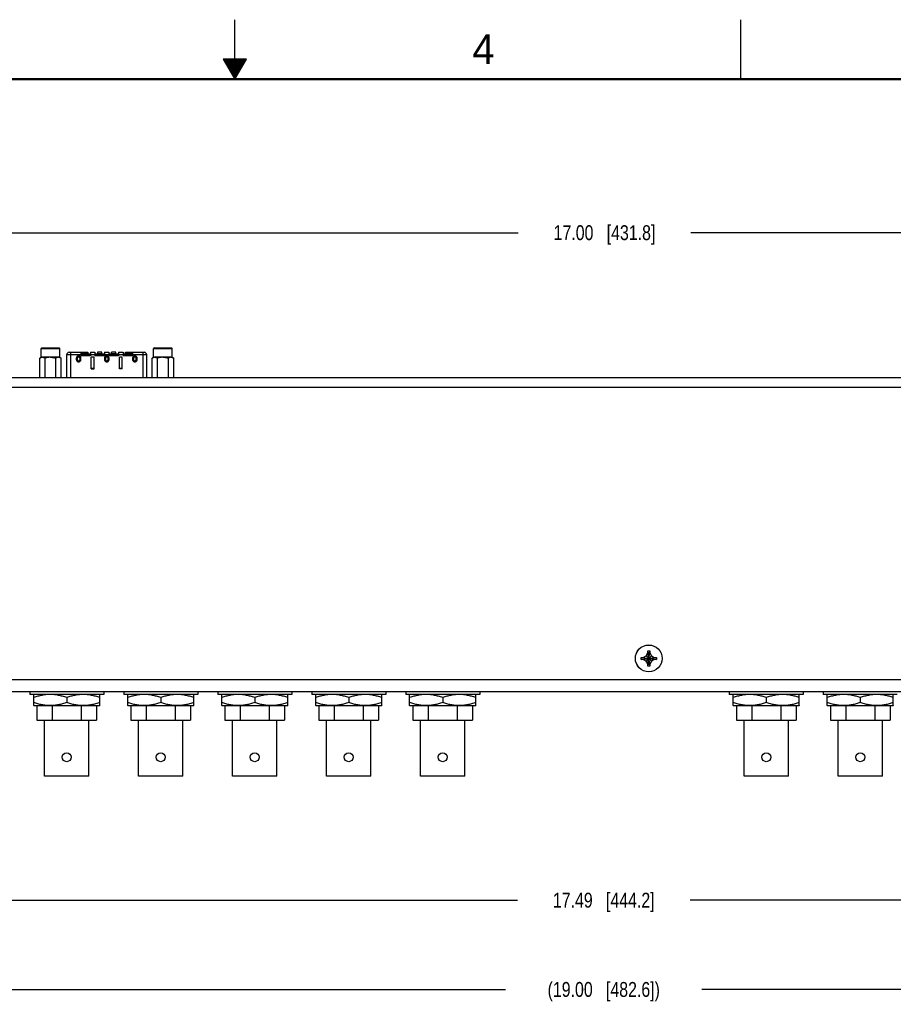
# Model space of a CAD drawing. Header units: inches. Extents: x 0 to 34, y 0 to 22.
# Tile 20 of 38: x 15.2 to 22.5, y 13.7 to 22. Entities that reach past the tile are written whole.
import ezdxf

# ---------------------------------------------------------------- set-up
doc = ezdxf.new("R2010")
doc.units = ezdxf.units.IN
doc.header["$LTSCALE"] = 1.87
doc.header["$MEASUREMENT"] = 0
doc.layers.get('0').update_dxf_attribs({"linetype": 'CONTINUOUS'})
doc.layers.add('02___PRT_ALL_AXES', color=7, linetype='CONTINUOUS')
doc.layers.add('DIMENSIONS', color=7, linetype='CONTINUOUS')
doc.styles.get("Standard").update_dxf_attribs({"font": 'txt', "width": 0.8})
doc.styles.add('TEXTSTYLE_2', font='txt')
doc.dimstyles.new('DIMSTYLE_1', dxfattribs={"dimtxt": 0.125, "dimasz": 0.18, "dimexe": 0.125, "dimexo": 0.0625, "dimgap": 0.0625, "dimtad": 0, "dimtih": 1, "dimtoh": 1, "dimzin": 4, "dimdsep": 46, "dimtxsty": 'STANDARD', "dimblk": '_FILLED', "dimblk1": '_FILLED', "dimblk2": '_FILLED', "dimcen": 0.09, "dimadec": 0, "dimazin": 0, "dimtp": 0.001, "dimtm": 0.001, "dimtfac": 1, "dimtofl": 0, "dimtmove": 0, "dimatfit": 3, "dimldrblk": '_FILLED', "dimfxl": 1, "dimtolj": 1, "dimtzin": 4, "dimarcsym": 0})

# ---------------------------------------------------------------- blocks, each defined once
blk = doc.blocks.new('_FILLED')
at = {"color": 0, "linetype": 'BYBLOCK'}
blk.add_solid([(0, 0), (-1, 0.174), (-1, -0.174)], dxfattribs=at)
blk = doc.blocks.new('*D12')
at = {"layer": 'DIMENSIONS', "color": 2, "linetype": 'CONTINUOUS'}
for p, q in [((11.6073, 18.9766), (11.6073, 20.3357)), ((28.6073, 18.9766), (28.6073, 20.3357)), ((11.6073, 20.2107), (19.3823, 20.2107)), ((28.6073, 20.2107), (20.8323, 20.2107))]:
    blk.add_line(p, q, dxfattribs=at)
at = {"layer": 'DIMENSIONS', "color": 2, "linetype": 'CONTINUOUS', "xscale": 0.18, "yscale": 0.18, "zscale": 0.18, "rotation": 180}
blk.add_blockref('_FILLED', (11.6073, 20.2107), dxfattribs=at)
at = {"layer": 'DIMENSIONS', "color": 2, "linetype": 'CONTINUOUS', "xscale": 0.18, "yscale": 0.18, "zscale": 0.18}
blk.add_blockref('_FILLED', (28.6073, 20.2107), dxfattribs=at)
at = {"layer": 'DIMENSIONS', "color": 2, "linetype": 'CONTINUOUS', "insert": (20.1073, 20.2732), "char_height": 0.125, "width": 1.325, "attachment_point": 2, "line_spacing_factor": 0.9}
blk.add_mtext('17.00{\\Ftxt.shx;\\W1.000000;\\H0.125000; }[431.8]', dxfattribs=at)
blk = doc.blocks.new('*D13')
at = {"layer": 'DIMENSIONS', "color": 2, "linetype": 'CONTINUOUS'}
for p, q in [((10.6012, 16.2904), (10.6012, 13.7279)), ((29.6012, 16.2904), (29.6012, 13.7279)), ((10.6012, 13.8529), (19.2762, 13.8529)), ((29.6012, 13.8529), (20.9262, 13.8529))]:
    blk.add_line(p, q, dxfattribs=at)
at = {"layer": 'DIMENSIONS', "color": 2, "linetype": 'CONTINUOUS', "xscale": 0.18, "yscale": 0.18, "zscale": 0.18, "rotation": 180}
blk.add_blockref('_FILLED', (10.6012, 13.8529), dxfattribs=at)
at = {"layer": 'DIMENSIONS', "color": 2, "linetype": 'CONTINUOUS', "xscale": 0.18, "yscale": 0.18, "zscale": 0.18}
blk.add_blockref('_FILLED', (29.6012, 13.8529), dxfattribs=at)
at = {"layer": 'DIMENSIONS', "color": 2, "linetype": 'CONTINUOUS', "insert": (20.1012, 13.9154), "char_height": 0.125, "width": 1.525, "attachment_point": 2, "line_spacing_factor": 0.9}
blk.add_mtext('(19.00{\\Ftxt.shx;\\W1.000000;\\H0.125000; }[482.6])', dxfattribs=at)
blk = doc.blocks.new('*D14')
at = {"layer": 'DIMENSIONS', "color": 2, "linetype": 'CONTINUOUS'}
for p, q in [((11.3562, 15.3684), (11.3562, 14.4779)), ((28.8462, 15.3684), (28.8462, 14.4779)), ((11.3562, 14.6029), (19.3762, 14.6029)), ((28.8462, 14.6029), (20.8262, 14.6029))]:
    blk.add_line(p, q, dxfattribs=at)
at = {"layer": 'DIMENSIONS', "color": 2, "linetype": 'CONTINUOUS', "xscale": 0.18, "yscale": 0.18, "zscale": 0.18, "rotation": 180}
blk.add_blockref('_FILLED', (11.3562, 14.6029), dxfattribs=at)
at = {"layer": 'DIMENSIONS', "color": 2, "linetype": 'CONTINUOUS', "xscale": 0.18, "yscale": 0.18, "zscale": 0.18}
blk.add_blockref('_FILLED', (28.8462, 14.6029), dxfattribs=at)
at = {"layer": 'DIMENSIONS', "color": 2, "linetype": 'CONTINUOUS', "insert": (20.1012, 14.6654), "char_height": 0.125, "width": 1.325, "attachment_point": 2, "line_spacing_factor": 0.9}
blk.add_mtext('17.49{\\Ftxt.shx;\\W1.000000;\\H0.125000; }[444.2]', dxfattribs=at)

msp = doc.modelspace()

# ---------------------------------------------------------------- linework, layer by layer
at = {"color": 2, "linetype": 'CONTINUOUS'}
for p, q in [((17, 21.5), (17, 22)), ((21.25, 22), (21.25, 21.5)), ((16.902, 21.6697), (17, 21.5)), ((17.098, 21.6697), (16.902, 21.6697)), ((16.9076, 21.66), (17.0924, 21.66)), ((16.9134, 21.65), (17.0866, 21.65)), ((16.9192, 21.64), (17.0808, 21.64)), ((16.925, 21.63), (17.0751, 21.63)), ((16.9307, 21.62), (17.0693, 21.62)), ((16.9365, 21.61), (17.0635, 21.61)), ((16.9423, 21.6), (17.0578, 21.6)), ((17, 21.5), (17.098, 21.6697)), ((16.9481, 21.59), (17.052, 21.59)), ((16.9538, 21.58), (17.0462, 21.58)), ((16.9596, 21.57), (17.0404, 21.57)), ((16.9654, 21.56), (17.0347, 21.56)), ((16.9712, 21.55), (17.0289, 21.55)), ((16.9769, 21.54), (17.0231, 21.54)), ((16.9827, 21.53), (17.0173, 21.53)), ((16.9885, 21.52), (17.0116, 21.52)), ((16.9942, 21.51), (17.0058, 21.51))]:
    msp.add_line(p, q, dxfattribs=at)
at = {"color": 7, "linetype": 'CONTINUOUS'}
for p, q in [((15.3792, 19.2439), (15.3732, 19.2379)), ((15.3732, 19.1639), (15.3732, 19.2379)), ((15.3732, 19.2379), (15.5302, 19.2379)), ((15.3792, 19.2439), (15.5242, 19.2439)), ((15.5242, 19.2439), (15.5302, 19.2379)), ((15.5302, 19.1639), (15.5302, 19.2379)), ((15.6082, 19.2055), (15.7657, 19.2055)), ((15.6201, 19.2055), (15.6201, 18.9929)), ((15.7067, 19.2055), (15.7067, 19.1769)), ((15.7657, 19.1937), (15.7067, 19.1937)), ((15.7067, 19.1917), (15.7874, 19.1917)), ((15.7175, 19.1917), (15.7175, 19.1799)), ((15.7657, 19.2055), (15.7657, 19.1917)), ((15.7765, 19.1917), (15.7765, 19.1799)), ((15.7874, 19.2055), (15.7874, 19.1769)), ((15.7874, 19.2055), (15.8248, 19.2055)), ((15.8248, 19.2055), (15.8248, 19.1769)), ((15.8248, 19.1917), (15.9055, 19.1917)), ((15.8356, 19.1917), (15.8356, 19.1799)), ((15.8464, 19.2055), (15.8464, 19.1917)), ((15.8838, 19.2055), (15.8464, 19.2055)), ((15.8838, 19.1937), (15.8464, 19.1937)), ((15.8838, 19.1917), (15.8838, 19.2055)), ((15.8947, 19.1917), (15.8947, 19.1799)), ((15.9055, 19.2055), (15.9055, 19.1769)), ((15.9055, 19.2055), (15.9429, 19.2055)), ((15.9429, 19.2055), (15.9429, 19.1769)), ((15.9429, 19.1917), (16.0236, 19.1917)), ((15.9537, 19.1917), (15.9537, 19.1799)), ((15.9645, 19.1917), (15.9645, 19.2055)), ((16.0019, 19.2055), (15.9645, 19.2055)), ((16.0019, 19.1937), (15.9645, 19.1937)), ((16.0019, 19.1917), (16.0019, 19.2055)), ((16.0128, 19.1917), (16.0128, 19.1799)), ((16.0236, 19.2055), (16.0236, 19.1769)), ((16.0236, 19.2055), (16.061, 19.2055)), ((16.061, 19.2055), (16.061, 19.1769)), ((16.061, 19.1917), (16.1417, 19.1917)), ((16.0718, 19.1917), (16.0718, 19.1799)), ((16.0826, 19.1917), (16.0826, 19.2055)), ((16.0826, 19.2055), (16.2401, 19.2055)), ((16.1417, 19.1937), (16.0826, 19.1937)), ((16.1309, 19.1917), (16.1309, 19.1799)), ((16.1417, 19.2055), (16.1417, 19.1769)), ((16.2283, 19.2055), (16.2283, 18.9929)), ((16.3241, 19.2439), (16.3181, 19.2379)), ((16.3181, 19.1639), (16.3181, 19.2379)), ((16.3181, 19.2379), (16.4751, 19.2379)), ((16.3241, 19.2439), (16.4691, 19.2439)), ((16.4691, 19.2439), (16.4751, 19.2379)), ((16.4751, 19.1639), (16.4751, 19.2379)), ((15.5886, 18.9929), (15.5886, 19.1858)), ((15.5886, 19.1858), (15.7067, 19.1858)), ((15.6683, 19.1553), (15.6683, 19.1455)), ((15.6683, 19.1553), (15.6762, 19.1543)), ((15.6683, 19.1455), (15.6762, 19.1464)), ((15.6762, 19.1543), (15.6762, 19.1464)), ((15.7076, 19.1553), (15.6998, 19.1543)), ((15.6998, 19.1464), (15.6998, 19.1543)), ((15.7076, 19.1455), (15.6998, 19.1464)), ((15.7874, 19.1799), (15.7067, 19.1799)), ((15.7874, 19.1769), (15.7067, 19.1769)), ((15.7076, 19.1455), (15.7076, 19.1553)), ((15.7874, 19.1858), (15.8248, 19.1858)), ((15.7943, 19.0674), (15.7943, 19.1658)), ((15.8179, 19.1658), (15.7943, 19.1658)), ((15.8179, 19.0674), (15.8179, 19.1658)), ((15.9055, 19.1799), (15.8248, 19.1799)), ((15.9055, 19.1769), (15.8248, 19.1769)), ((15.9045, 19.1553), (15.9045, 19.1455)), ((15.9045, 19.1553), (15.9124, 19.1543)), ((15.9045, 19.1455), (15.9124, 19.1464)), ((15.9055, 19.1858), (15.9429, 19.1858)), ((15.9124, 19.1543), (15.9124, 19.1464)), ((15.9439, 19.1553), (15.936, 19.1543)), ((15.936, 19.1464), (15.936, 19.1543)), ((15.9439, 19.1455), (15.936, 19.1464)), ((16.0236, 19.1799), (15.9429, 19.1799)), ((16.0236, 19.1769), (15.9429, 19.1769)), ((15.9439, 19.1455), (15.9439, 19.1553)), ((16.0236, 19.1858), (16.061, 19.1858)), ((16.0305, 19.0674), (16.0305, 19.1658)), ((16.0541, 19.1658), (16.0305, 19.1658)), ((16.0541, 19.0674), (16.0541, 19.1658)), ((16.1417, 19.1799), (16.061, 19.1799)), ((16.1417, 19.1769), (16.061, 19.1769)), ((16.1407, 19.1553), (16.1407, 19.1455)), ((16.1407, 19.1553), (16.1486, 19.1543)), ((16.1407, 19.1455), (16.1486, 19.1464)), ((16.1417, 19.1858), (16.2598, 19.1858)), ((16.1486, 19.1543), (16.1486, 19.1464)), ((16.1801, 19.1553), (16.1722, 19.1543)), ((16.1722, 19.1464), (16.1722, 19.1543)), ((16.1801, 19.1455), (16.1722, 19.1464)), ((16.1801, 19.1455), (16.1801, 19.1553)), ((16.2598, 18.9929), (16.2598, 19.1858)), ((15.7943, 19.0723), (15.8179, 19.0723)), ((15.7943, 19.0681), (15.8179, 19.0681)), ((15.8179, 19.0674), (15.7943, 19.0674)), ((16.0541, 19.0684), (16.0305, 19.0684)), ((16.0541, 19.0674), (16.0305, 19.0674)), ((11.6073, 18.9929), (28.6073, 18.9929)), ((11.6073, 18.9141), (28.6073, 18.9141)), ((20.4155, 16.6249), (20.5435, 16.6429)), ((20.4155, 16.6429), (20.4335, 16.6429)), ((20.4155, 16.6429), (20.5435, 16.6249)), ((20.4155, 16.6249), (20.4155, 16.6429)), ((20.4335, 16.6429), (20.4569, 16.6565)), ((20.4335, 16.6249), (20.5255, 16.6429)), ((20.4335, 16.6429), (20.5255, 16.6249)), ((20.4569, 16.6565), (20.4705, 16.6799)), ((20.4569, 16.6565), (20.502, 16.6114)), ((20.4569, 16.6114), (20.502, 16.6565)), ((20.4705, 16.6979), (20.4885, 16.6979)), ((20.4705, 16.6799), (20.4705, 16.6979)), ((20.4705, 16.5699), (20.4885, 16.6979)), ((20.4885, 16.5699), (20.4705, 16.6979)), ((20.4705, 16.5879), (20.4885, 16.6799)), ((20.4885, 16.5879), (20.4705, 16.6799)), ((20.4885, 16.6979), (20.4885, 16.6799)), ((20.4885, 16.6799), (20.502, 16.6565)), ((20.502, 16.6565), (20.5255, 16.6429)), ((20.5255, 16.6429), (20.5435, 16.6429)), ((20.5435, 16.6429), (20.5435, 16.6249)), ((20.4335, 16.6249), (20.4155, 16.6249)), ((20.4569, 16.6114), (20.4335, 16.6249)), ((20.4705, 16.5879), (20.4569, 16.6114)), ((20.4705, 16.5699), (20.4705, 16.5879)), ((20.4885, 16.5699), (20.4705, 16.5699)), ((20.502, 16.6114), (20.4885, 16.5879)), ((20.4885, 16.5879), (20.4885, 16.5699)), ((20.5255, 16.6249), (20.502, 16.6114)), ((20.5435, 16.6249), (20.5255, 16.6249)), ((29.6012, 16.4529), (10.6012, 16.4529)), ((29.6012, 16.3529), (10.6012, 16.3529)), ((15.311, 16.3309), (15.31, 16.3303)), ((15.31, 16.2375), (15.31, 16.3303)), ((15.5875, 16.3056), (15.5875, 16.2623)), ((15.864, 16.3309), (15.865, 16.3303)), ((15.865, 16.2375), (15.865, 16.3303)), ((16.101, 16.3309), (16.1, 16.3303)), ((16.1, 16.2375), (16.1, 16.3303)), ((16.3775, 16.3056), (16.3775, 16.2623)), ((16.654, 16.3309), (16.655, 16.3303)), ((16.655, 16.2375), (16.655, 16.3303)), ((16.891, 16.3309), (16.89, 16.3303)), ((16.89, 16.2375), (16.89, 16.3303)), ((17.1675, 16.3056), (17.1675, 16.2623)), ((17.444, 16.3309), (17.445, 16.3303)), ((17.445, 16.2375), (17.445, 16.3303)), ((17.681, 16.3309), (17.68, 16.3303)), ((17.68, 16.2375), (17.68, 16.3303)), ((17.9575, 16.3056), (17.9575, 16.2623)), ((18.234, 16.3309), (18.235, 16.3303)), ((18.235, 16.2375), (18.235, 16.3303)), ((18.471, 16.3309), (18.47, 16.3303)), ((18.47, 16.2375), (18.47, 16.3303)), ((18.7475, 16.3056), (18.7475, 16.2623)), ((19.024, 16.3309), (19.025, 16.3303)), ((19.025, 16.2375), (19.025, 16.3303)), ((21.1908, 16.3309), (21.1898, 16.3303)), ((21.1898, 16.2375), (21.1898, 16.3303)), ((21.4673, 16.3056), (21.4673, 16.2623)), ((21.7438, 16.3309), (21.7448, 16.3303)), ((21.7448, 16.2375), (21.7448, 16.3303)), ((21.9808, 16.3309), (21.9798, 16.3303)), ((21.9798, 16.2375), (21.9798, 16.3303)), ((22.2573, 16.3056), (22.2573, 16.2623)), ((22.5338, 16.3309), (22.5348, 16.3303)), ((22.5348, 16.2375), (22.5348, 16.3303)), ((15.31, 16.2375), (15.311, 16.2369)), ((15.864, 16.2369), (15.311, 16.2369)), ((15.3375, 16.2369), (15.3376, 16.1157)), ((15.4651, 16.2369), (15.4652, 16.1157)), ((15.7099, 16.2369), (15.7099, 16.1159)), ((15.8375, 16.2369), (15.8376, 16.1159)), ((15.865, 16.2375), (15.864, 16.2369)), ((16.1, 16.2375), (16.101, 16.2369)), ((16.654, 16.2369), (16.101, 16.2369)), ((16.1275, 16.2369), (16.1276, 16.1157)), ((16.2551, 16.2369), (16.2552, 16.1157)), ((16.4999, 16.2369), (16.4999, 16.1159)), ((16.6275, 16.2369), (16.6276, 16.1159)), ((16.655, 16.2375), (16.654, 16.2369)), ((16.89, 16.2375), (16.891, 16.2369)), ((17.444, 16.2369), (16.891, 16.2369)), ((16.9175, 16.2369), (16.9176, 16.1157)), ((17.0451, 16.2369), (17.0452, 16.1157)), ((17.2899, 16.2369), (17.2899, 16.1159)), ((17.4175, 16.2369), (17.4176, 16.1159)), ((17.445, 16.2375), (17.444, 16.2369)), ((17.68, 16.2375), (17.681, 16.2369)), ((18.234, 16.2369), (17.681, 16.2369)), ((17.7075, 16.2369), (17.7076, 16.1157)), ((17.8351, 16.2369), (17.8352, 16.1157)), ((18.0799, 16.2369), (18.0799, 16.1159)), ((18.2075, 16.2369), (18.2076, 16.1159)), ((18.235, 16.2375), (18.234, 16.2369)), ((18.47, 16.2375), (18.471, 16.2369)), ((19.024, 16.2369), (18.471, 16.2369)), ((18.4975, 16.2369), (18.4976, 16.1157)), ((18.6251, 16.2369), (18.6252, 16.1157)), ((18.8699, 16.2369), (18.8699, 16.1159)), ((18.9975, 16.2369), (18.9976, 16.1159)), ((19.025, 16.2375), (19.024, 16.2369)), ((21.1898, 16.2375), (21.1908, 16.2369)), ((21.7438, 16.2369), (21.1908, 16.2369)), ((21.2173, 16.2369), (21.2173, 16.1159)), ((21.3449, 16.2369), (21.3449, 16.1159)), ((21.5896, 16.2369), (21.5896, 16.1159)), ((21.7173, 16.2369), (21.7173, 16.1159)), ((21.7448, 16.2375), (21.7438, 16.2369)), ((21.9798, 16.2375), (21.9808, 16.2369)), ((22.5338, 16.2369), (21.9808, 16.2369)), ((22.0073, 16.2369), (22.0073, 16.1159)), ((22.1349, 16.2369), (22.1349, 16.1159)), ((22.3796, 16.2369), (22.3796, 16.1159)), ((22.5073, 16.2369), (22.5073, 16.1159)), ((22.5348, 16.2375), (22.5338, 16.2369)), ((15.3376, 16.1157), (15.8376, 16.1159)), ((15.4021, 15.6437), (15.4018, 16.1157)), ((15.7736, 15.6439), (15.7733, 16.1159)), ((16.1276, 16.1157), (16.6276, 16.1159)), ((16.1921, 15.6437), (16.1918, 16.1157)), ((16.5636, 15.6439), (16.5633, 16.1159)), ((16.9176, 16.1157), (17.4176, 16.1159)), ((16.9821, 15.6437), (16.9818, 16.1157)), ((17.3536, 15.6439), (17.3533, 16.1159)), ((17.7076, 16.1157), (18.2076, 16.1159)), ((17.7721, 15.6437), (17.7718, 16.1157)), ((18.1436, 15.6439), (18.1433, 16.1159)), ((18.4976, 16.1157), (18.9976, 16.1159)), ((18.5621, 15.6437), (18.5618, 16.1157)), ((18.9336, 15.6439), (18.9333, 16.1159)), ((21.2173, 16.1159), (21.7173, 16.1159)), ((21.2815, 15.6439), (21.2815, 16.1159)), ((21.653, 15.6439), (21.653, 16.1159)), ((22.0073, 16.1159), (22.5073, 16.1159)), ((22.0715, 15.6439), (22.0715, 16.1159)), ((22.443, 15.6439), (22.443, 16.1159)), ((15.7736, 15.6439), (15.4021, 15.6437)), ((16.5636, 15.6439), (16.1921, 15.6437)), ((17.3536, 15.6439), (16.9821, 15.6437)), ((18.1436, 15.6439), (17.7721, 15.6437)), ((18.9336, 15.6439), (18.5621, 15.6437)), ((21.653, 15.6439), (21.2815, 15.6439)), ((22.443, 15.6439), (22.0715, 15.6439))]:
    msp.add_line(p, q, dxfattribs=at)
at = {"color": 7, "linetype": 'CONTINUOUS', "const_width": 0.02}
msp.add_lwpolyline([(33.5, 21.5), (0.5, 21.5)], dxfattribs=at)
at = {"color": 7, "linetype": 'CONTINUOUS'}
for centre, radius in [((20.4795, 16.6339), 0.1125), ((15.5877, 15.8038), 0.0375), ((16.3777, 15.8038), 0.0375), ((17.1677, 15.8038), 0.0375), ((17.9577, 15.8038), 0.0375), ((18.7477, 15.8038), 0.0375), ((21.4673, 15.8039), 0.0375), ((22.2573, 15.8039), 0.0375)]:
    msp.add_circle(centre, radius, dxfattribs=at)
for centre, start, end in [((15.6082, 19.1858), 90, 180), ((16.2401, 19.1858), 0, 90)]:
    msp.add_arc(centre, 0.0197, start, end, dxfattribs=at)
for points, knots in [([(15.7076, 19.1553), (15.7076, 19.1566), (15.7074, 19.1592), (15.7062, 19.1629), (15.7044, 19.1663), (15.702, 19.1693), (15.699, 19.1718), (15.6955, 19.1736), (15.6918, 19.1747), (15.688, 19.175), (15.6841, 19.1747), (15.6804, 19.1736), (15.6769, 19.1718), (15.674, 19.1693), (15.6715, 19.1663), (15.6697, 19.1629), (15.6685, 19.1592), (15.6683, 19.1566), (15.6683, 19.1553)], [0, 0, 0, 0, 0.062496, 0.124998, 0.187503, 0.250006, 0.312501, 0.374994, 0.437493, 0.5, 0.562508, 0.625007, 0.6875, 0.749994, 0.812497, 0.875002, 0.937504, 1, 1, 1, 1]), ([(15.6683, 19.1455), (15.6683, 19.1442), (15.6685, 19.1416), (15.6697, 19.1379), (15.6715, 19.1345), (15.674, 19.1315), (15.6769, 19.129), (15.6804, 19.1272), (15.6841, 19.1261), (15.688, 19.1257), (15.6918, 19.1261), (15.6955, 19.1272), (15.699, 19.129), (15.702, 19.1315), (15.7044, 19.1345), (15.7062, 19.1379), (15.7074, 19.1416), (15.7076, 19.1442), (15.7076, 19.1455)], [0, 0, 0, 0, 0.062496, 0.124998, 0.187503, 0.250006, 0.312501, 0.374994, 0.437493, 0.5, 0.562508, 0.625007, 0.6875, 0.749994, 0.812497, 0.875002, 0.937504, 1, 1, 1, 1]), ([(15.6998, 19.1543), (15.6998, 19.1551), (15.6996, 19.1566), (15.6987, 19.1596), (15.6965, 19.1629), (15.6932, 19.1651), (15.6903, 19.1659), (15.688, 19.1661), (15.6856, 19.1659), (15.6827, 19.1651), (15.6794, 19.1629), (15.6772, 19.1596), (15.6763, 19.1566), (15.6762, 19.1551), (15.6762, 19.1543)], [0, 0, 0, 0, 0.062648, 0.125301, 0.250053, 0.374703, 0.437334, 0.5, 0.562666, 0.625297, 0.749947, 0.874699, 0.937352, 1, 1, 1, 1]), ([(15.6762, 19.1464), (15.6762, 19.1457), (15.6763, 19.1441), (15.6772, 19.1412), (15.6794, 19.1379), (15.6827, 19.1357), (15.6856, 19.1348), (15.688, 19.1346), (15.6903, 19.1348), (15.6932, 19.1357), (15.6965, 19.1379), (15.6987, 19.1412), (15.6996, 19.1441), (15.6998, 19.1457), (15.6998, 19.1464)], [0, 0, 0, 0, 0.062648, 0.125301, 0.250053, 0.374703, 0.437334, 0.5, 0.562666, 0.625297, 0.749947, 0.874699, 0.937352, 1, 1, 1, 1]), ([(15.9439, 19.1553), (15.9439, 19.1566), (15.9436, 19.1592), (15.9424, 19.1629), (15.9406, 19.1663), (15.9382, 19.1693), (15.9352, 19.1718), (15.9318, 19.1736), (15.928, 19.1747), (15.9242, 19.175), (15.9203, 19.1747), (15.9166, 19.1736), (15.9132, 19.1718), (15.9102, 19.1693), (15.9077, 19.1663), (15.9059, 19.1629), (15.9048, 19.1592), (15.9045, 19.1566), (15.9045, 19.1553)], [0, 0, 0, 0, 0.062496, 0.124998, 0.187503, 0.250006, 0.312501, 0.374994, 0.437493, 0.5, 0.562508, 0.625007, 0.6875, 0.749994, 0.812497, 0.875002, 0.937504, 1, 1, 1, 1]), ([(15.9045, 19.1455), (15.9045, 19.1442), (15.9048, 19.1416), (15.9059, 19.1379), (15.9077, 19.1345), (15.9102, 19.1315), (15.9132, 19.129), (15.9166, 19.1272), (15.9203, 19.1261), (15.9242, 19.1257), (15.928, 19.1261), (15.9318, 19.1272), (15.9352, 19.129), (15.9382, 19.1315), (15.9406, 19.1345), (15.9424, 19.1379), (15.9436, 19.1416), (15.9439, 19.1442), (15.9439, 19.1455)], [0, 0, 0, 0, 0.062496, 0.124998, 0.187503, 0.250006, 0.312501, 0.374994, 0.437493, 0.5, 0.562508, 0.625007, 0.6875, 0.749994, 0.812497, 0.875002, 0.937504, 1, 1, 1, 1]), ([(15.936, 19.1543), (15.936, 19.1551), (15.9358, 19.1566), (15.9349, 19.1596), (15.9328, 19.1629), (15.9295, 19.1651), (15.9265, 19.1659), (15.9242, 19.1661), (15.9219, 19.1659), (15.9189, 19.1651), (15.9156, 19.1629), (15.9135, 19.1596), (15.9125, 19.1566), (15.9124, 19.1551), (15.9124, 19.1543)], [0, 0, 0, 0, 0.062648, 0.125301, 0.250053, 0.374703, 0.437334, 0.5, 0.562666, 0.625297, 0.749947, 0.874699, 0.937352, 1, 1, 1, 1]), ([(15.9124, 19.1464), (15.9124, 19.1457), (15.9125, 19.1441), (15.9135, 19.1412), (15.9156, 19.1379), (15.9189, 19.1357), (15.9219, 19.1348), (15.9242, 19.1346), (15.9265, 19.1348), (15.9295, 19.1357), (15.9328, 19.1379), (15.9349, 19.1412), (15.9358, 19.1441), (15.936, 19.1457), (15.936, 19.1464)], [0, 0, 0, 0, 0.062648, 0.125301, 0.250053, 0.374703, 0.437334, 0.5, 0.562666, 0.625297, 0.749947, 0.874699, 0.937352, 1, 1, 1, 1]), ([(16.1801, 19.1553), (16.1801, 19.1566), (16.1798, 19.1592), (16.1787, 19.1629), (16.1768, 19.1663), (16.1744, 19.1693), (16.1714, 19.1718), (16.168, 19.1736), (16.1643, 19.1747), (16.1604, 19.175), (16.1565, 19.1747), (16.1528, 19.1736), (16.1494, 19.1718), (16.1464, 19.1693), (16.144, 19.1663), (16.1421, 19.1629), (16.141, 19.1592), (16.1407, 19.1566), (16.1407, 19.1553)], [0, 0, 0, 0, 0.062496, 0.124998, 0.187503, 0.250006, 0.312501, 0.374994, 0.437493, 0.5, 0.562508, 0.625007, 0.6875, 0.749994, 0.812497, 0.875002, 0.937504, 1, 1, 1, 1]), ([(16.1407, 19.1455), (16.1407, 19.1442), (16.141, 19.1416), (16.1421, 19.1379), (16.144, 19.1345), (16.1464, 19.1315), (16.1494, 19.129), (16.1528, 19.1272), (16.1565, 19.1261), (16.1604, 19.1257), (16.1643, 19.1261), (16.168, 19.1272), (16.1714, 19.129), (16.1744, 19.1315), (16.1768, 19.1345), (16.1787, 19.1379), (16.1798, 19.1416), (16.1801, 19.1442), (16.1801, 19.1455)], [0, 0, 0, 0, 0.062496, 0.124998, 0.187503, 0.250006, 0.312501, 0.374994, 0.437493, 0.5, 0.562508, 0.625007, 0.6875, 0.749994, 0.812497, 0.875002, 0.937504, 1, 1, 1, 1]), ([(16.1722, 19.1543), (16.1722, 19.1551), (16.1721, 19.1566), (16.1711, 19.1596), (16.169, 19.1629), (16.1657, 19.1651), (16.1627, 19.1659), (16.1604, 19.1661), (16.1581, 19.1659), (16.1551, 19.1651), (16.1518, 19.1629), (16.1497, 19.1596), (16.1487, 19.1566), (16.1486, 19.1551), (16.1486, 19.1543)], [0, 0, 0, 0, 0.062648, 0.125301, 0.250053, 0.374703, 0.437334, 0.5, 0.562666, 0.625297, 0.749947, 0.874699, 0.937352, 1, 1, 1, 1]), ([(16.1486, 19.1464), (16.1486, 19.1457), (16.1487, 19.1441), (16.1497, 19.1412), (16.1518, 19.1379), (16.1551, 19.1357), (16.1581, 19.1348), (16.1604, 19.1346), (16.1627, 19.1348), (16.1657, 19.1357), (16.169, 19.1379), (16.1711, 19.1412), (16.1721, 19.1441), (16.1722, 19.1457), (16.1722, 19.1464)], [0, 0, 0, 0, 0.062648, 0.125301, 0.250053, 0.374703, 0.437334, 0.5, 0.562666, 0.625297, 0.749947, 0.874699, 0.937352, 1, 1, 1, 1]), ([(15.5875, 16.3056), (15.5762, 16.3093), (15.5592, 16.3145), (15.5362, 16.3202), (15.5189, 16.3238), (15.5014, 16.3267), (15.4839, 16.3288), (15.4663, 16.3301), (15.4487, 16.3305), (15.4311, 16.3301), (15.4135, 16.3288), (15.396, 16.3267), (15.3786, 16.3238), (15.3612, 16.3202), (15.3382, 16.3145), (15.3212, 16.3093), (15.31, 16.3056)], [0, 0, 0, 0, 0.125685, 0.188332, 0.250851, 0.313254, 0.37556, 0.437798, 0.5, 0.562202, 0.62444, 0.686746, 0.749149, 0.811668, 0.874315, 1, 1, 1, 1]), ([(15.865, 16.3056), (15.8537, 16.3093), (15.8367, 16.3145), (15.8137, 16.3202), (15.7964, 16.3238), (15.7789, 16.3267), (15.7614, 16.3288), (15.7438, 16.3301), (15.7262, 16.3305), (15.7086, 16.3301), (15.691, 16.3288), (15.6735, 16.3267), (15.6561, 16.3238), (15.6387, 16.3202), (15.6157, 16.3145), (15.5987, 16.3093), (15.5875, 16.3056)], [0, 0, 0, 0, 0.125685, 0.188332, 0.250851, 0.313254, 0.37556, 0.437798, 0.5, 0.562202, 0.62444, 0.686746, 0.749149, 0.811668, 0.874315, 1, 1, 1, 1]), ([(16.3775, 16.3056), (16.3662, 16.3093), (16.3492, 16.3145), (16.3262, 16.3202), (16.3089, 16.3238), (16.2914, 16.3267), (16.2739, 16.3288), (16.2563, 16.3301), (16.2387, 16.3305), (16.2211, 16.3301), (16.2035, 16.3288), (16.186, 16.3267), (16.1686, 16.3238), (16.1512, 16.3202), (16.1282, 16.3145), (16.1112, 16.3093), (16.1, 16.3056)], [0, 0, 0, 0, 0.125685, 0.188332, 0.250851, 0.313254, 0.37556, 0.437798, 0.5, 0.562202, 0.62444, 0.686746, 0.749149, 0.811668, 0.874315, 1, 1, 1, 1]), ([(16.655, 16.3056), (16.6437, 16.3093), (16.6267, 16.3145), (16.6037, 16.3202), (16.5864, 16.3238), (16.5689, 16.3267), (16.5514, 16.3288), (16.5338, 16.3301), (16.5162, 16.3305), (16.4986, 16.3301), (16.481, 16.3288), (16.4635, 16.3267), (16.4461, 16.3238), (16.4287, 16.3202), (16.4057, 16.3145), (16.3887, 16.3093), (16.3775, 16.3056)], [0, 0, 0, 0, 0.125685, 0.188332, 0.250851, 0.313254, 0.37556, 0.437798, 0.5, 0.562202, 0.62444, 0.686746, 0.749149, 0.811668, 0.874315, 1, 1, 1, 1]), ([(17.1675, 16.3056), (17.1562, 16.3093), (17.1392, 16.3145), (17.1162, 16.3202), (17.0989, 16.3238), (17.0814, 16.3267), (17.0639, 16.3288), (17.0463, 16.3301), (17.0287, 16.3305), (17.0111, 16.3301), (16.9935, 16.3288), (16.976, 16.3267), (16.9586, 16.3238), (16.9412, 16.3202), (16.9182, 16.3145), (16.9012, 16.3093), (16.89, 16.3056)], [0, 0, 0, 0, 0.125685, 0.188332, 0.250851, 0.313254, 0.37556, 0.437798, 0.5, 0.562202, 0.62444, 0.686746, 0.749149, 0.811668, 0.874315, 1, 1, 1, 1]), ([(17.445, 16.3056), (17.4337, 16.3093), (17.4167, 16.3145), (17.3937, 16.3202), (17.3764, 16.3238), (17.3589, 16.3267), (17.3414, 16.3288), (17.3238, 16.3301), (17.3062, 16.3305), (17.2886, 16.3301), (17.271, 16.3288), (17.2535, 16.3267), (17.2361, 16.3238), (17.2187, 16.3202), (17.1957, 16.3145), (17.1787, 16.3093), (17.1675, 16.3056)], [0, 0, 0, 0, 0.125685, 0.188332, 0.250851, 0.313254, 0.37556, 0.437798, 0.5, 0.562202, 0.62444, 0.686746, 0.749149, 0.811668, 0.874315, 1, 1, 1, 1]), ([(17.9575, 16.3056), (17.9462, 16.3093), (17.9292, 16.3145), (17.9062, 16.3202), (17.8889, 16.3238), (17.8714, 16.3267), (17.8539, 16.3288), (17.8363, 16.3301), (17.8187, 16.3305), (17.8011, 16.3301), (17.7835, 16.3288), (17.766, 16.3267), (17.7486, 16.3238), (17.7312, 16.3202), (17.7082, 16.3145), (17.6912, 16.3093), (17.68, 16.3056)], [0, 0, 0, 0, 0.125685, 0.188332, 0.250851, 0.313254, 0.37556, 0.437798, 0.5, 0.562202, 0.62444, 0.686746, 0.749149, 0.811668, 0.874315, 1, 1, 1, 1]), ([(18.235, 16.3056), (18.2237, 16.3093), (18.2067, 16.3145), (18.1837, 16.3202), (18.1664, 16.3238), (18.1489, 16.3267), (18.1314, 16.3288), (18.1138, 16.3301), (18.0962, 16.3305), (18.0786, 16.3301), (18.061, 16.3288), (18.0435, 16.3267), (18.0261, 16.3238), (18.0087, 16.3202), (17.9857, 16.3145), (17.9687, 16.3093), (17.9575, 16.3056)], [0, 0, 0, 0, 0.125685, 0.188332, 0.250851, 0.313254, 0.37556, 0.437798, 0.5, 0.562202, 0.62444, 0.686746, 0.749149, 0.811668, 0.874315, 1, 1, 1, 1]), ([(18.7475, 16.3056), (18.7362, 16.3093), (18.7192, 16.3145), (18.6962, 16.3202), (18.6789, 16.3238), (18.6614, 16.3267), (18.6439, 16.3288), (18.6263, 16.3301), (18.6087, 16.3305), (18.5911, 16.3301), (18.5735, 16.3288), (18.556, 16.3267), (18.5386, 16.3238), (18.5212, 16.3202), (18.4982, 16.3145), (18.4812, 16.3093), (18.47, 16.3056)], [0, 0, 0, 0, 0.125685, 0.188332, 0.250851, 0.313254, 0.37556, 0.437798, 0.5, 0.562202, 0.62444, 0.686746, 0.749149, 0.811668, 0.874315, 1, 1, 1, 1]), ([(19.025, 16.3056), (19.0137, 16.3093), (18.9967, 16.3145), (18.9737, 16.3202), (18.9564, 16.3238), (18.9389, 16.3267), (18.9214, 16.3288), (18.9038, 16.3301), (18.8862, 16.3305), (18.8686, 16.3301), (18.851, 16.3288), (18.8335, 16.3267), (18.8161, 16.3238), (18.7987, 16.3202), (18.7757, 16.3145), (18.7587, 16.3093), (18.7475, 16.3056)], [0, 0, 0, 0, 0.125685, 0.188332, 0.250851, 0.313254, 0.37556, 0.437798, 0.5, 0.562202, 0.62444, 0.686746, 0.749149, 0.811668, 0.874315, 1, 1, 1, 1]), ([(21.4673, 16.3056), (21.456, 16.3093), (21.439, 16.3145), (21.416, 16.3202), (21.3987, 16.3238), (21.3812, 16.3267), (21.3637, 16.3288), (21.3461, 16.3301), (21.3285, 16.3305), (21.3109, 16.3301), (21.2933, 16.3288), (21.2758, 16.3267), (21.2583, 16.3238), (21.241, 16.3202), (21.218, 16.3145), (21.201, 16.3093), (21.1898, 16.3056)], [0, 0, 0, 0, 0.125685, 0.188332, 0.250851, 0.313254, 0.37556, 0.437798, 0.5, 0.562202, 0.62444, 0.686746, 0.749149, 0.811668, 0.874315, 1, 1, 1, 1]), ([(21.7448, 16.3056), (21.7335, 16.3093), (21.7165, 16.3145), (21.6935, 16.3202), (21.6762, 16.3238), (21.6587, 16.3267), (21.6412, 16.3288), (21.6236, 16.3301), (21.606, 16.3305), (21.5884, 16.3301), (21.5708, 16.3288), (21.5533, 16.3267), (21.5358, 16.3238), (21.5185, 16.3202), (21.4955, 16.3145), (21.4785, 16.3093), (21.4673, 16.3056)], [0, 0, 0, 0, 0.125685, 0.188332, 0.250851, 0.313254, 0.37556, 0.437798, 0.5, 0.562202, 0.62444, 0.686746, 0.749149, 0.811668, 0.874315, 1, 1, 1, 1]), ([(22.2573, 16.3056), (22.246, 16.3093), (22.229, 16.3145), (22.206, 16.3202), (22.1887, 16.3238), (22.1712, 16.3267), (22.1537, 16.3288), (22.1361, 16.3301), (22.1185, 16.3305), (22.1009, 16.3301), (22.0833, 16.3288), (22.0658, 16.3267), (22.0483, 16.3238), (22.031, 16.3202), (22.008, 16.3145), (21.991, 16.3093), (21.9798, 16.3056)], [0, 0, 0, 0, 0.125685, 0.188332, 0.250851, 0.313254, 0.37556, 0.437798, 0.5, 0.562202, 0.62444, 0.686746, 0.749149, 0.811668, 0.874315, 1, 1, 1, 1]), ([(22.5348, 16.3056), (22.5235, 16.3093), (22.5065, 16.3145), (22.4835, 16.3202), (22.4662, 16.3238), (22.4487, 16.3267), (22.4312, 16.3288), (22.4136, 16.3301), (22.396, 16.3305), (22.3784, 16.3301), (22.3608, 16.3288), (22.3433, 16.3267), (22.3258, 16.3238), (22.3085, 16.3202), (22.2855, 16.3145), (22.2685, 16.3093), (22.2573, 16.3056)], [0, 0, 0, 0, 0.125685, 0.188332, 0.250851, 0.313254, 0.37556, 0.437798, 0.5, 0.562202, 0.62444, 0.686746, 0.749149, 0.811668, 0.874315, 1, 1, 1, 1]), ([(15.5875, 16.2623), (15.5762, 16.2585), (15.5592, 16.2534), (15.5362, 16.2477), (15.5189, 16.2441), (15.5014, 16.2412), (15.4839, 16.2391), (15.4663, 16.2378), (15.4487, 16.2374), (15.4311, 16.2378), (15.4135, 16.2391), (15.396, 16.2412), (15.3786, 16.2441), (15.3612, 16.2477), (15.3382, 16.2534), (15.3212, 16.2585), (15.31, 16.2623)], [0, 0, 0, 0, 0.125685, 0.188332, 0.250851, 0.313254, 0.37556, 0.437798, 0.5, 0.562202, 0.62444, 0.686746, 0.749149, 0.811668, 0.874315, 1, 1, 1, 1]), ([(15.865, 16.2623), (15.8537, 16.2585), (15.8367, 16.2534), (15.8137, 16.2477), (15.7964, 16.2441), (15.7789, 16.2412), (15.7614, 16.2391), (15.7438, 16.2378), (15.7262, 16.2374), (15.7086, 16.2378), (15.691, 16.2391), (15.6735, 16.2412), (15.6561, 16.2441), (15.6387, 16.2477), (15.6157, 16.2534), (15.5987, 16.2585), (15.5875, 16.2623)], [0, 0, 0, 0, 0.125685, 0.188332, 0.250851, 0.313254, 0.37556, 0.437798, 0.5, 0.562202, 0.62444, 0.686746, 0.749149, 0.811668, 0.874315, 1, 1, 1, 1]), ([(16.3775, 16.2623), (16.3662, 16.2585), (16.3492, 16.2534), (16.3262, 16.2477), (16.3089, 16.2441), (16.2914, 16.2412), (16.2739, 16.2391), (16.2563, 16.2378), (16.2387, 16.2374), (16.2211, 16.2378), (16.2035, 16.2391), (16.186, 16.2412), (16.1686, 16.2441), (16.1512, 16.2477), (16.1282, 16.2534), (16.1112, 16.2585), (16.1, 16.2623)], [0, 0, 0, 0, 0.125685, 0.188332, 0.250851, 0.313254, 0.37556, 0.437798, 0.5, 0.562202, 0.62444, 0.686746, 0.749149, 0.811668, 0.874315, 1, 1, 1, 1]), ([(16.655, 16.2623), (16.6437, 16.2585), (16.6267, 16.2534), (16.6037, 16.2477), (16.5864, 16.2441), (16.5689, 16.2412), (16.5514, 16.2391), (16.5338, 16.2378), (16.5162, 16.2374), (16.4986, 16.2378), (16.481, 16.2391), (16.4635, 16.2412), (16.4461, 16.2441), (16.4287, 16.2477), (16.4057, 16.2534), (16.3887, 16.2585), (16.3775, 16.2623)], [0, 0, 0, 0, 0.125685, 0.188332, 0.250851, 0.313254, 0.37556, 0.437798, 0.5, 0.562202, 0.62444, 0.686746, 0.749149, 0.811668, 0.874315, 1, 1, 1, 1]), ([(17.1675, 16.2623), (17.1562, 16.2585), (17.1392, 16.2534), (17.1162, 16.2477), (17.0989, 16.2441), (17.0814, 16.2412), (17.0639, 16.2391), (17.0463, 16.2378), (17.0287, 16.2374), (17.0111, 16.2378), (16.9935, 16.2391), (16.976, 16.2412), (16.9586, 16.2441), (16.9412, 16.2477), (16.9182, 16.2534), (16.9012, 16.2585), (16.89, 16.2623)], [0, 0, 0, 0, 0.125685, 0.188332, 0.250851, 0.313254, 0.37556, 0.437798, 0.5, 0.562202, 0.62444, 0.686746, 0.749149, 0.811668, 0.874315, 1, 1, 1, 1]), ([(17.445, 16.2623), (17.4337, 16.2585), (17.4167, 16.2534), (17.3937, 16.2477), (17.3764, 16.2441), (17.3589, 16.2412), (17.3414, 16.2391), (17.3238, 16.2378), (17.3062, 16.2374), (17.2886, 16.2378), (17.271, 16.2391), (17.2535, 16.2412), (17.2361, 16.2441), (17.2187, 16.2477), (17.1957, 16.2534), (17.1787, 16.2585), (17.1675, 16.2623)], [0, 0, 0, 0, 0.125685, 0.188332, 0.250851, 0.313254, 0.37556, 0.437798, 0.5, 0.562202, 0.62444, 0.686746, 0.749149, 0.811668, 0.874315, 1, 1, 1, 1]), ([(17.9575, 16.2623), (17.9462, 16.2585), (17.9292, 16.2534), (17.9062, 16.2477), (17.8889, 16.2441), (17.8714, 16.2412), (17.8539, 16.2391), (17.8363, 16.2378), (17.8187, 16.2374), (17.8011, 16.2378), (17.7835, 16.2391), (17.766, 16.2412), (17.7486, 16.2441), (17.7312, 16.2477), (17.7082, 16.2534), (17.6912, 16.2585), (17.68, 16.2623)], [0, 0, 0, 0, 0.125685, 0.188332, 0.250851, 0.313254, 0.37556, 0.437798, 0.5, 0.562202, 0.62444, 0.686746, 0.749149, 0.811668, 0.874315, 1, 1, 1, 1]), ([(18.235, 16.2623), (18.2237, 16.2585), (18.2067, 16.2534), (18.1837, 16.2477), (18.1664, 16.2441), (18.1489, 16.2412), (18.1314, 16.2391), (18.1138, 16.2378), (18.0962, 16.2374), (18.0786, 16.2378), (18.061, 16.2391), (18.0435, 16.2412), (18.0261, 16.2441), (18.0087, 16.2477), (17.9857, 16.2534), (17.9687, 16.2585), (17.9575, 16.2623)], [0, 0, 0, 0, 0.125685, 0.188332, 0.250851, 0.313254, 0.37556, 0.437798, 0.5, 0.562202, 0.62444, 0.686746, 0.749149, 0.811668, 0.874315, 1, 1, 1, 1]), ([(18.7475, 16.2623), (18.7362, 16.2585), (18.7192, 16.2534), (18.6962, 16.2477), (18.6789, 16.2441), (18.6614, 16.2412), (18.6439, 16.2391), (18.6263, 16.2378), (18.6087, 16.2374), (18.5911, 16.2378), (18.5735, 16.2391), (18.556, 16.2412), (18.5386, 16.2441), (18.5212, 16.2477), (18.4982, 16.2534), (18.4812, 16.2585), (18.47, 16.2623)], [0, 0, 0, 0, 0.125685, 0.188332, 0.250851, 0.313254, 0.37556, 0.437798, 0.5, 0.562202, 0.62444, 0.686746, 0.749149, 0.811668, 0.874315, 1, 1, 1, 1]), ([(19.025, 16.2623), (19.0137, 16.2585), (18.9967, 16.2534), (18.9737, 16.2477), (18.9564, 16.2441), (18.9389, 16.2412), (18.9214, 16.2391), (18.9038, 16.2378), (18.8862, 16.2374), (18.8686, 16.2378), (18.851, 16.2391), (18.8335, 16.2412), (18.8161, 16.2441), (18.7987, 16.2477), (18.7757, 16.2534), (18.7587, 16.2585), (18.7475, 16.2623)], [0, 0, 0, 0, 0.125685, 0.188332, 0.250851, 0.313254, 0.37556, 0.437798, 0.5, 0.562202, 0.62444, 0.686746, 0.749149, 0.811668, 0.874315, 1, 1, 1, 1]), ([(21.4673, 16.2623), (21.456, 16.2585), (21.439, 16.2534), (21.416, 16.2477), (21.3987, 16.2441), (21.3812, 16.2412), (21.3637, 16.2391), (21.3461, 16.2378), (21.3285, 16.2374), (21.3109, 16.2378), (21.2933, 16.2391), (21.2758, 16.2412), (21.2583, 16.2441), (21.241, 16.2477), (21.218, 16.2534), (21.201, 16.2585), (21.1898, 16.2623)], [0, 0, 0, 0, 0.125685, 0.188332, 0.250851, 0.313254, 0.37556, 0.437798, 0.5, 0.562202, 0.62444, 0.686746, 0.749149, 0.811668, 0.874315, 1, 1, 1, 1]), ([(21.7448, 16.2623), (21.7335, 16.2585), (21.7165, 16.2534), (21.6935, 16.2477), (21.6762, 16.2441), (21.6587, 16.2412), (21.6412, 16.2391), (21.6236, 16.2378), (21.606, 16.2374), (21.5884, 16.2378), (21.5708, 16.2391), (21.5533, 16.2412), (21.5358, 16.2441), (21.5185, 16.2477), (21.4955, 16.2534), (21.4785, 16.2585), (21.4673, 16.2623)], [0, 0, 0, 0, 0.125685, 0.188332, 0.250851, 0.313254, 0.37556, 0.437798, 0.5, 0.562202, 0.62444, 0.686746, 0.749149, 0.811668, 0.874315, 1, 1, 1, 1]), ([(22.2573, 16.2623), (22.246, 16.2585), (22.229, 16.2534), (22.206, 16.2477), (22.1887, 16.2441), (22.1712, 16.2412), (22.1537, 16.2391), (22.1361, 16.2378), (22.1185, 16.2374), (22.1009, 16.2378), (22.0833, 16.2391), (22.0658, 16.2412), (22.0483, 16.2441), (22.031, 16.2477), (22.008, 16.2534), (21.991, 16.2585), (21.9798, 16.2623)], [0, 0, 0, 0, 0.125685, 0.188332, 0.250851, 0.313254, 0.37556, 0.437798, 0.5, 0.562202, 0.62444, 0.686746, 0.749149, 0.811668, 0.874315, 1, 1, 1, 1]), ([(22.5348, 16.2623), (22.5235, 16.2585), (22.5065, 16.2534), (22.4835, 16.2477), (22.4662, 16.2441), (22.4487, 16.2412), (22.4312, 16.2391), (22.4136, 16.2378), (22.396, 16.2374), (22.3784, 16.2378), (22.3608, 16.2391), (22.3433, 16.2412), (22.3258, 16.2441), (22.3085, 16.2477), (22.2855, 16.2534), (22.2685, 16.2585), (22.2573, 16.2623)], [0, 0, 0, 0, 0.125685, 0.188332, 0.250851, 0.313254, 0.37556, 0.437798, 0.5, 0.562202, 0.62444, 0.686746, 0.749149, 0.811668, 0.874315, 1, 1, 1, 1])]:
    msp.add_open_spline(points, degree=3, knots=knots, dxfattribs=at)
at = {"layer": '02___PRT_ALL_AXES', "color": 7, "linetype": 'CONTINUOUS'}
for p, q in [((15.3611, 19.1569), (15.3732, 19.1639)), ((15.3611, 18.9929), (15.3611, 19.1569)), ((15.5302, 19.1639), (15.3732, 19.1639)), ((15.4064, 18.9929), (15.4064, 19.1569)), ((15.4971, 18.9929), (15.4971, 19.1569)), ((15.5302, 19.1639), (15.5424, 19.1569)), ((15.5424, 18.9929), (15.5424, 19.1569)), ((16.306, 19.1569), (16.3181, 19.1639)), ((16.306, 18.9929), (16.306, 19.1569)), ((16.4751, 19.1639), (16.3181, 19.1639)), ((16.3513, 18.9929), (16.3513, 19.1569)), ((16.4419, 18.9929), (16.4419, 19.1569)), ((16.4751, 19.1639), (16.4873, 19.1569)), ((16.4873, 18.9929), (16.4873, 19.1569)), ((15.2765, 16.3529), (15.2765, 16.3309)), ((15.8985, 16.3309), (15.2765, 16.3309)), ((15.8985, 16.3529), (15.8985, 16.3309)), ((16.0665, 16.3529), (16.0665, 16.3309)), ((16.6885, 16.3309), (16.0665, 16.3309)), ((16.6885, 16.3529), (16.6885, 16.3309)), ((16.8565, 16.3529), (16.8565, 16.3309)), ((17.4785, 16.3309), (16.8565, 16.3309)), ((17.4785, 16.3529), (17.4785, 16.3309)), ((17.6465, 16.3529), (17.6465, 16.3309)), ((18.2685, 16.3309), (17.6465, 16.3309)), ((18.2685, 16.3529), (18.2685, 16.3309)), ((18.4365, 16.3529), (18.4365, 16.3309)), ((19.0585, 16.3309), (18.4365, 16.3309)), ((19.0585, 16.3529), (19.0585, 16.3309)), ((21.1563, 16.3529), (21.1563, 16.3309)), ((21.7783, 16.3309), (21.1563, 16.3309)), ((21.7783, 16.3529), (21.7783, 16.3309)), ((21.9463, 16.3529), (21.9463, 16.3309)), ((22.5683, 16.3309), (21.9463, 16.3309))]:
    msp.add_line(p, q, dxfattribs=at)
msp.add_circle((20.4795, 16.6339), 0.1127, dxfattribs=at)
for points, knots in [([(15.3838, 19.1639), (15.3828, 19.1639), (15.3809, 19.1638), (15.377, 19.1634), (15.3722, 19.1621), (15.3666, 19.1599), (15.3629, 19.158), (15.3611, 19.1569)], [0, 0, 0, 0, 0.11996, 0.240567, 0.485618, 0.738419, 1, 1, 1, 1]), ([(15.3838, 19.1639), (15.3847, 19.1639), (15.3866, 19.1638), (15.3905, 19.1634), (15.3953, 19.1621), (15.401, 19.1599), (15.4046, 19.158), (15.4064, 19.1569)], [0, 0, 0, 0, 0.11996, 0.240567, 0.485618, 0.738419, 1, 1, 1, 1]), ([(15.4517, 19.1639), (15.4479, 19.1639), (15.4402, 19.1636), (15.4288, 19.1622), (15.4175, 19.1599), (15.4101, 19.158), (15.4064, 19.1569)], [0, 0, 0, 0, 0.249997, 0.499994, 0.749996, 1, 1, 1, 1]), ([(15.4517, 19.1639), (15.4556, 19.1639), (15.4632, 19.1636), (15.4747, 19.1622), (15.486, 19.1599), (15.4934, 19.158), (15.4971, 19.1569)], [0, 0, 0, 0, 0.249997, 0.499994, 0.749996, 1, 1, 1, 1]), ([(15.5197, 19.1639), (15.5188, 19.1639), (15.5168, 19.1638), (15.513, 19.1634), (15.5082, 19.1621), (15.5025, 19.1599), (15.4989, 19.158), (15.4971, 19.1569)], [0, 0, 0, 0, 0.11996, 0.240567, 0.485618, 0.738419, 1, 1, 1, 1]), ([(15.5197, 19.1639), (15.5207, 19.1639), (15.5226, 19.1638), (15.5265, 19.1634), (15.5313, 19.1621), (15.5369, 19.1599), (15.5406, 19.158), (15.5424, 19.1569)], [0, 0, 0, 0, 0.11996, 0.240567, 0.485618, 0.738419, 1, 1, 1, 1]), ([(16.3286, 19.1639), (16.3277, 19.1639), (16.3258, 19.1638), (16.3219, 19.1634), (16.3171, 19.1621), (16.3114, 19.1599), (16.3078, 19.158), (16.306, 19.1569)], [0, 0, 0, 0, 0.11996, 0.240567, 0.485618, 0.738419, 1, 1, 1, 1]), ([(16.3286, 19.1639), (16.3296, 19.1639), (16.3315, 19.1638), (16.3354, 19.1634), (16.3402, 19.1621), (16.3458, 19.1599), (16.3495, 19.158), (16.3513, 19.1569)], [0, 0, 0, 0, 0.11996, 0.240567, 0.485618, 0.738419, 1, 1, 1, 1]), ([(16.3966, 19.1639), (16.3928, 19.1639), (16.3851, 19.1636), (16.3737, 19.1622), (16.3624, 19.1599), (16.355, 19.158), (16.3513, 19.1569)], [0, 0, 0, 0, 0.249997, 0.499994, 0.749996, 1, 1, 1, 1]), ([(16.3966, 19.1639), (16.4005, 19.1639), (16.4081, 19.1636), (16.4196, 19.1622), (16.4308, 19.1599), (16.4383, 19.158), (16.4419, 19.1569)], [0, 0, 0, 0, 0.249997, 0.499994, 0.749996, 1, 1, 1, 1]), ([(16.4646, 19.1639), (16.4636, 19.1639), (16.4617, 19.1638), (16.4579, 19.1634), (16.4531, 19.1621), (16.4474, 19.1599), (16.4438, 19.158), (16.4419, 19.1569)], [0, 0, 0, 0, 0.11996, 0.240567, 0.485618, 0.738419, 1, 1, 1, 1]), ([(16.4646, 19.1639), (16.4656, 19.1639), (16.4675, 19.1638), (16.4713, 19.1634), (16.4762, 19.1621), (16.4818, 19.1599), (16.4855, 19.158), (16.4873, 19.1569)], [0, 0, 0, 0, 0.11996, 0.240567, 0.485618, 0.738419, 1, 1, 1, 1])]:
    msp.add_open_spline(points, degree=3, knots=knots, dxfattribs=at)

# ---------------------------------------------------------------- texts
at = {"color": 2, "linetype": 'CONTINUOUS', "insert": (18.9977, 21.8777), "char_height": 0.25, "width": 0.25, "attachment_point": 1, "line_spacing_factor": 0.9, "style": 'TEXTSTYLE_2'}
msp.add_mtext('4', dxfattribs=at)

# ---------------------------------------------------------------- dimensions: what is measured, and where the dimension line sits
at = {"layer": 'DIMENSIONS', "color": 2, "linetype": 'CONTINUOUS'}
for base, p1, p2, picture, middle in [((28.6073, 20.2107), (11.6073, 18.9141), (28.6073, 18.9141), '*D12', (20.1073, 20.2107)), ((28.8462, 14.6029), (11.3562, 15.4309), (28.8462, 15.4309), '*D14', (20.1012, 14.6029))]:
    dim = msp.add_linear_dim(base=base, p1=p1, p2=p2, dimstyle='DIMSTYLE_1', dxfattribs=at)
    dim.commit()
    dim.dimension.update_dxf_attribs({"geometry": picture, "text_midpoint": middle, "dimtype": 160})
dim = msp.add_linear_dim(base=(29.6012, 13.8529), p1=(10.6012, 16.3529), p2=(29.6012, 16.3529), text='(<>)', dimstyle='DIMSTYLE_1', dxfattribs=at)
dim.commit()
dim.dimension.update_dxf_attribs({"geometry": '*D13', "text_midpoint": (20.1012, 13.8529), "dimtype": 160})

doc.saveas('drawing.dxf')
